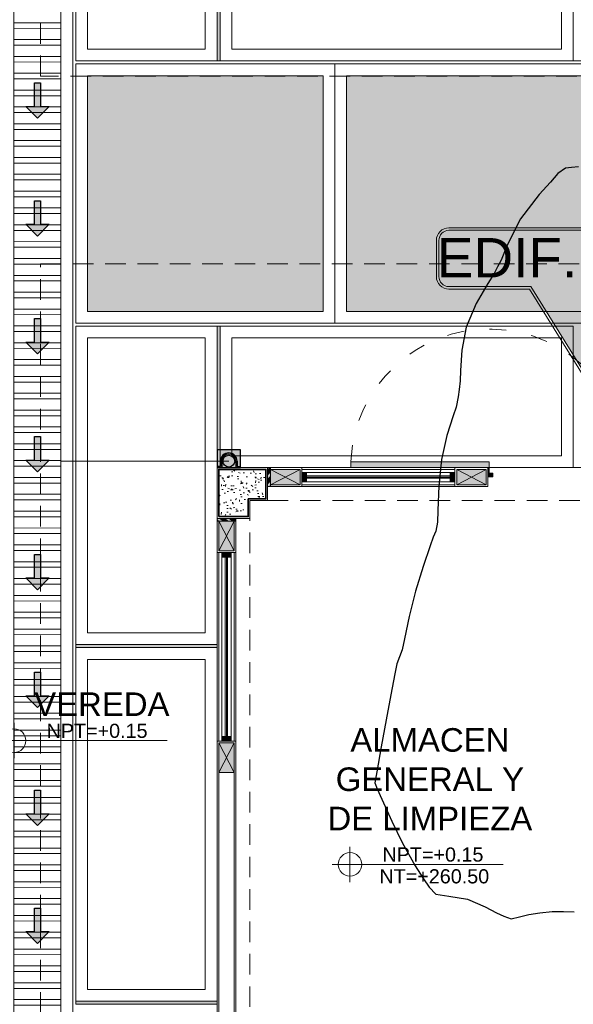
# Model space of a CAD drawing. Header units: millimetres. Extents: x -8931983 to 9630244, y 4 to 18563053.
# Tile 56 of 256: x 349133.6 to 349138.31, y 9281933.57 to 9281941.92. Entities that reach past the tile are written whole.
import ezdxf

# ---------------------------------------------------------------- set-up
doc = ezdxf.new("R2010")
doc.units = ezdxf.units.MM
for name, pattern in [('ACAD_ISO03W100', [30, 12, -18]), ('CONTINUA', [0]), ('DASHED2', [0.375, 0.25, -0.125]), ('HIDDEN', [9.524999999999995, 6.349999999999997, -3.174999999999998])]:
    doc.linetypes.add(name, pattern=pattern)
for name, color, linetype, lineweight in [('.', 7, 'Continuous', 0), ('0_ CUNETAS', 151, 'Continuous', 5), ('0_MUROS 2 BAJOS', 150, 'Continuous', 9), ('0_PROYECCIONES 1', 1, 'DASHED2', 0), ('0_VANOS', 30, 'Continuous', 9), ('COLUMNAS', 3, 'Continuous', 35), ('COLUMNETAS TOP', 253, 'Continuous', 0), ('CUNETAS', 5, 'Continuous', 0), ('G-ANNO-DIMS', 7, 'Continuous', 5), ('JUNTAS DE DILATACIÓN', 160, 'CONTINUA', 9), ('LPUERTAS', 7, 'Continuous', 5), ('MURO', 133, 'Continuous', 15), ('PUERTAS-1.5', 1, 'Continuous', 9), ('TARRAJEO', 32, 'Continuous', 0), ('TEXTO AMBIENTES', 7, 'Continuous', 30), ('TRAZO', 2, 'Continuous', 5), ('vereda', 254, 'Continuous', 5)]:
    doc.layers.add(name, color=color, linetype=linetype, lineweight=lineweight)
for name, color, linetype, lineweight, true_color in [('0_COLUMNA ACHURADO', 250, 'Continuous', 0, 0x363636), ('0_PISOS', 252, 'Continuous', 0, 0x8a8a8a), ('0_TEXTURA PISOS', 252, 'Continuous', 0, 0x8c8c8c), ('PISO Cemento pulido', 254, 'Continuous', 5, 0xd1d1d1), ('tuberia des. fluvial ftt', 169, 'Continuous', 0, 0x232d53)]:
    doc.layers.add(name, color=color, linetype=linetype, lineweight=lineweight, true_color=true_color)
doc.layers.add('Areas', color=6, linetype='Continuous', plot=False)
doc.layers.add('C-TOPO', color=7, linetype='Continuous')
doc.styles.add('Arial_1', font='arial.ttf', dxfattribs={"height": 0.15})
doc.styles.get("Standard").update_dxf_attribs({"font": 'arial.ttf'})

# ---------------------------------------------------------------- blocks, each defined once
blk = doc.blocks.new('topooooo')
at = {"layer": 'C-TOPO', "color": 252, "linetype": 'Continuous', "lineweight": 25, "true_color": 0x939598, "elevation": 2.117999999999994, "flags": 128}
blk.add_lwpolyline([(-99.02799999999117, -196.6605723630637), (-99.06823750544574, -196.7010684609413), (-99.1043813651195, -196.7376186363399), (-99.12618941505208, -196.8140000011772), (-99.12618941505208, -196.9121894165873), (-99.13436368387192, -197.0544253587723), (-99.12618941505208, -197.3140000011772), (-99.07077928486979, -197.5570594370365), (-99.02799999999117, -197.6890000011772), (-99.0148653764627, -197.7514572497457), (-99.00209040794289, -197.8140000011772), (-98.98947093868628, -197.9120499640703), (-98.95607074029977, -198.1070363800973), (-98.89514497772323, -198.3140000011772), (-98.79897448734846, -198.490785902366), (-98.69838045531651, -198.6297215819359), (-98.64442857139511, -198.6975714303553), (-98.60475088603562, -198.7603246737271), (-98.57123607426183, -198.8140000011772), (-98.52799999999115, -198.8919904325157), (-98.50019071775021, -198.9664102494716), (-98.43410274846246, -199.1282861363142), (-98.34160946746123, -199.3140000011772), (-98.21606076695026, -199.5022967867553), (-98.08864650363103, -199.6685080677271), (-98.02799999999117, -199.7438957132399), (-97.99142200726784, -199.8140000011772), (-97.97595698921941, -199.8660430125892), (-97.94879541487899, -199.9404655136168), (-97.88310528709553, -200.1119600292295), (-97.79873043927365, -200.3140000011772), (-97.70266826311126, -200.5149651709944), (-97.61391076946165, -200.6875513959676), (-97.5702937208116, -200.7717062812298), (-97.54928976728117, -200.8319232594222), (-97.52799999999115, -200.8919904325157), (-97.48708503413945, -200.9686713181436), (-97.40049558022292, -201.1259841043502), (-97.29601683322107, -201.3140000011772), (-97.18082885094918, -201.5191614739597), (-97.07552268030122, -201.7050650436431), (-97.02799999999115, -201.7875130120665), (-96.98081456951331, -201.8140000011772), (-96.89457590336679, -201.8574162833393), (-96.71002004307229, -201.9478693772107), (-96.52799999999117, -202.0310634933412), (-96.3166710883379, -202.1110904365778), (-96.18950990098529, -202.152490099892), (-96.10819445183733, -202.1756290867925), (-96.02799999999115, -202.1871778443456), (-95.93239836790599, -202.1295409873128), (-95.794138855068, -202.0478611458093), (-95.63556261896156, -202.0020710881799), (-95.52799999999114, -201.9796465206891), (-95.46355726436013, -201.9620581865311), (-95.40234706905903, -201.9396529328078), (-95.35672714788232, -201.8814114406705), (-95.30887044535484, -201.8140000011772), (-95.24573879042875, -201.7439670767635), (-95.17290861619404, -201.6690913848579), (-95.09973960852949, -201.607240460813), (-95.02799999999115, -201.5517126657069)], dxfattribs=at)
blk = doc.blocks.new('dsfd')
at = {"layer": '.', "true_color": 0xffffff, "transparency": 33554687}
h = blk.add_hatch(color=7, dxfattribs=at)
h.dxf.hatch_style = 1
h.paths.add_polyline_path([(333301.0459723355, 9094259.161329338, 0.4142135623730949), (333300.8419723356, 9094259.365329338), (333299.478153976, 9094259.36532934), (333300.7642839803, 9094263.123035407), (333298.4322020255, 9094259.36532934), (333296.766371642, 9094259.365329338, 0.4142135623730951), (333296.5623716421, 9094259.161329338), (333296.5623716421, 9094258.427648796, 0.4142135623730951), (333296.766371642, 9094258.223648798), (333300.8419723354, 9094258.223648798, 0.4142135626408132), (333301.0459723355, 9094258.427648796)])
at = {"layer": 'TRAZO', "color": 242, "true_color": 0xcd2027}
for p, q in [((333298.3987322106, 9094259.41632934), (333296.7663716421, 9094259.41632934)), ((333300.8419723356, 9094259.41632934), (333299.5539163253, 9094259.41632934)), ((333296.5113716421, 9094259.161329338), (333296.5113716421, 9094258.427648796)), ((333301.0969723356, 9094258.427648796), (333301.0969723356, 9094259.161329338)), ((333296.7663716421, 9094258.223648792), (333300.8419723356, 9094258.223648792)), ((333296.7663716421, 9094258.172648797), (333300.8419723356, 9094258.172648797))]:
    blk.add_line(p, q, dxfattribs=at)
for points in [[(333299.5539163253, 9094259.41632934), (333300.9405419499, 9094263.493060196), (333298.3987322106, 9094259.41632934)], [(333300.8419723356, 9094259.36532934), (333299.478153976, 9094259.36532934), (333300.7642839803, 9094263.123035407), (333298.4322020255, 9094259.36532934), (333296.7663716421, 9094259.36532934)]]:
    blk.add_lwpolyline(points, dxfattribs=at)
for points in [[(333296.7663716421, 9094259.365329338, 0.4142135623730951), (333296.5623716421, 9094259.161329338), (333296.5623716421, 9094258.427648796, 0.4142135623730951), (333296.7663716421, 9094258.223648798)], [(333300.8419723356, 9094258.223648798, 0.4142135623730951), (333301.0459723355, 9094258.427648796), (333301.0459723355, 9094259.161329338, 0.4142135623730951), (333300.8419723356, 9094259.365329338)]]:
    blk.add_lwpolyline(points, format="xyb", dxfattribs=at)
for centre, start, end in [((333296.7663716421, 9094259.161329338), 90, 180), ((333300.8419723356, 9094259.161329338), 0, 90), ((333296.7663716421, 9094258.427648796), 180, 270), ((333300.8419723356, 9094258.427648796), 270, 0)]:
    blk.add_arc(centre, 0.255, start, end, dxfattribs=at)
blk = doc.blocks.new('*U3844')
at = {"layer": '.', "lineweight": 30}
h = blk.add_hatch(color=1, dxfattribs=at)
h.dxf.hatch_style = 1
h.paths.add_polyline_path([(-0.0249999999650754, -0.0500000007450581), (-0.0999999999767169, -0.0500000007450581), (0, -0.150000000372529), (0.1000000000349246, -0.0500000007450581), (0.0250000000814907, -0.0500000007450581), (0.0250000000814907, 0.1499999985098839), (-0.0249999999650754, 0.1499999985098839)])
at = {"layer": '0_ CUNETAS', "color": 1, "lineweight": 30}
blk.add_lwpolyline([(-0.099999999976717, -0.0500000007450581), (-0.0249999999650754, -0.0500000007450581), (-0.0249999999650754, 0.1499999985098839), (0.0250000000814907, 0.1499999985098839), (0.0250000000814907, -0.0500000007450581), (0.1000000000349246, -0.0500000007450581), (0, -0.150000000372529)], close=True, dxfattribs=at)
blk = doc.blocks.new('*U3817')
at = {"layer": '0_ CUNETAS', "color": 0, "linetype": 'ByBlock', "lineweight": -2, "transparency": 16777216}
for p in [(7e-16, 12), (7e-16, 11), (6e-16, 10), (6e-16, 9), (5e-16, 8), (4e-16, 7), (4e-16, 6), (3e-16, 5)]:
    blk.add_blockref('*U3844', p, dxfattribs=at)
blk = doc.blocks.new('red drenaje')
at = {"layer": '0_ CUNETAS', "lineweight": 0}
h = blk.add_hatch(dxfattribs=at)
h.set_pattern_fill('ANSI32', color=256, scale=0.015, angle=135)
h.set_pattern_definition([(180, (7.400000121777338, 110.9101056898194), (0, -0.142875), []), (180, (7.352375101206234, 110.9577307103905), (0, -0.142875), [])])
h.paths.add_polyline_path([(-17.48002956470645, 13.09315802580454), (-17.08002956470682, 13.09315802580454), (-17.08002956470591, 69.90510566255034), (-17.48002956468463, 69.90510566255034)])
for p, q in [((-16.98002956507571, 70.0281056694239), (-16.98002956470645, 13.09315802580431)), ((-17.080029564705, 69.90510566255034), (-17.08002956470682, 13.60000024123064))]:
    blk.add_line(p, q, dxfattribs=at)
blk.add_lwpolyline([(-17.48002956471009, 69.90510566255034), (-17.08002956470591, 69.90510566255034), (-17.08002956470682, 13.09315802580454), (-17.48002956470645, 13.09315802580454), (-17.48002956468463, 69.90510566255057)], dxfattribs=at)
blk.add_blockref('*U3817', (-17.27955911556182, 11.23743466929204, 684.917766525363), dxfattribs=at)
blk = doc.blocks.new('edf 2 pg bloque')
at = {"layer": '0_PROYECCIONES 1', "ltscale": 0.7, "elevation": 1410.932808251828}
blk.add_lwpolyline([(-8.830000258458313, 1.6699531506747), (1.49999973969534, 1.6699531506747), (1.49999973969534, -12.6600468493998), (-8.830000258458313, -12.6600468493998)], close=True, dxfattribs=at)
blk = doc.blocks.new('JUNTA VEREDA')
at = {"layer": '.', "true_color": 0x939598}
h = blk.add_hatch(dxfattribs=at)
h.set_pattern_fill('ANGLE', color=252)
h.set_pattern_definition([(0, (0, 0), (0, 6.985), [5.08, -1.905]), (90, (0, 0), (-6.985, 4e-16), [5.08, -1.905])])
h.paths.add_polyline_path([(-0.01331989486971, 1.200000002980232), (0.0120801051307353, 1.200000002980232), (0.0120801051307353, 0), (-0.01331989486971, 0)])
h = blk.add_hatch(color=252, dxfattribs=at)
h.dxf.hatch_style = 1
h.paths.add_polyline_path([(0.0120801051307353, 1.200000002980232), (-0.01331989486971, 1.200000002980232), (-0.01331989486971, 0), (0.0120801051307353, 0)])
at = {"layer": '0_TEXTURA PISOS'}
h = blk.add_hatch(dxfattribs=at)
h.set_pattern_fill('ANGLE', color=256)
h.set_pattern_definition([(0, (-5477.766061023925, -1210.968031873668), (0, 6.985), [5.08, -1.905]), (90, (-5477.766061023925, -1210.968031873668), (-6.985, 4e-16), [5.08, -1.905])])
h.paths.add_polyline_path([(-0.01331989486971, 1.200000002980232), (0.0120801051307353, 1.200000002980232), (0.0120801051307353, 0), (-0.01331989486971, 0)])
at = {"layer": 'vereda'}
blk.add_lwpolyline([(-0.01331989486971, 1.200000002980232), (0.0120801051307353, 1.200000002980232), (0.0120801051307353, 0), (-0.01331989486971, 0)], close=True, dxfattribs=at)
blk = doc.blocks.new('verda bloque edf 02 pg')
at = {"layer": 'vereda'}
for points, elevation in [([(0, 3.7252903e-09), (-9.72999999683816, 3.7252903e-09), (-9.72999999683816, -13.32999999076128), (2.5611371e-09, -13.32999999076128)], 726.0150417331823), ([(-8.53000000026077, -13.32999999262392), (-8.53000000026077, -10.32999999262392), (-9.730000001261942, -10.32999999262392), (-9.730000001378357, -13.32999999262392)], 726.015041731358), ([(-8.630000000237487, -13.22999999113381), (-8.630000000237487, -10.42999999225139), (-9.630000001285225, -10.42999999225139), (-9.63000000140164, -13.22999999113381)], 726.015041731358), ([(-8.504600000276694, -13.32999999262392), (-5.504600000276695, -13.32999999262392), (-5.504600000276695, -12.12999999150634), (-8.504600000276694, -12.12999999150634)], 726.015041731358), ([(-8.404600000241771, -13.22999999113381), (-5.604600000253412, -13.22999999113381), (-5.604600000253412, -12.22999999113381), (-8.404600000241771, -12.22999999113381)], 726.015041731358)]:
    blk.add_lwpolyline(points, close=True, dxfattribs=dict(at, elevation=elevation))
blk.add_blockref('JUNTA VEREDA', (-8.516680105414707, -13.32999999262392, 726.015041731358), dxfattribs=at)
blk = doc.blocks.new('servicios generales')
at = {"layer": '0_COLUMNA ACHURADO'}
h = blk.add_hatch(dxfattribs=at)
h.set_pattern_fill('AR-CONC', color=256, scale=0.00088, angle=90.00000000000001)
h.set_pattern_definition([(140, (0, 0), (0.0140263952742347, 0.1603225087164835), [0.016764, -0.184404]), (85.00000000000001, (0, 0), (-0.1681300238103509, -0.0310142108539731), [0.0134112, -0.1475237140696]), (190.4514447, (0.00116886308, 0.01336016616), (-0.1541036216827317, 0.1293082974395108), [0.014247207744, -0.156719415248]), (136.1842, (-0.044704, 0), (0.0369972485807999, 0.2385495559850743), [0.025146, -0.2766059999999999]), (186.63555761, (-0.04162092, 0.019879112), (-0.2177349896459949, 0.2089156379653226), [0.0213708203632, -0.2350793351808]), (81.18415117, (-0.044704, 0), (-0.2177349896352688, 0.2089156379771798), [0.0201167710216, -0.2212845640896]), (111, (-0.033528, 0.022352), (0.0899933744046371, 0.1334206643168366), [0.016764, -0.184404]), (56.00000000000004, (-0.033528, 0.022352), (-0.1620854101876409, 0.0543857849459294), [0.0134112, -0.1475232]), (161.451445, (-0.026028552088, 0.033470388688), (-0.0720920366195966, 0.1878064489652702), [0.014247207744, -0.1567191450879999]), (127.5, (0, 0), (-0.0744084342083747, 0.0027179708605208), [0, -0.14573504, 0, -0.1497584, 0, -0.148082]), (97.5, (0, 0), (-0.0881589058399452, 0.0588013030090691), [0, -0.08538464, 0, -0.14238224, 0, -0.0564388]), (57.50000000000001, (0, -0.04984496), (0.0050412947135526, 0.1193197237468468), [0, -0.05588, 0, -0.1743456, 0, -0.2313432]), (47.5, (0, -0.07219696), (-0.0223753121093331, 0.1303536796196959), [0, -0.072644, 0, -0.11578336, 0, -0.1642872])])
h.paths.add_polyline_path([(-14.04999966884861, 5.550000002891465), (-13.89999966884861, 5.550000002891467), (-13.89999966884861, 5.800000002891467), (-14.29999966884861, 5.800000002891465), (-14.29999966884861, 5.400000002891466), (-14.04999966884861, 5.400000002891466)])
at = {"layer": 'COLUMNAS', "color": 6, "elevation": 1.5648993e-09}
blk.add_lwpolyline([(-14.29999966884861, 5.400000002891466), (-14.29999966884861, 5.800000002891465), (-13.89999966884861, 5.800000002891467), (-13.89999966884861, 5.550000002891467), (-14.04999966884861, 5.550000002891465), (-14.04999966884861, 5.400000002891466)], close=True, dxfattribs=at)
at = {"layer": 'TARRAJEO', "elevation": 1.5648993e-09}
blk.add_lwpolyline([(-14.31499966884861, 5.385000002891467), (-14.31499966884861, 5.815000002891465), (-13.88499966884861, 5.815000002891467), (-13.88499966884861, 5.535000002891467), (-14.03499966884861, 5.535000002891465), (-14.03499966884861, 5.385000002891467)], close=True, dxfattribs=at)
blk = doc.blocks.new('*U1498')
at = {"linetype": 'Continuous', "lineweight": 0, "true_color": 0xbebebe}
for points in [[(3037.252435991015, 1360.543106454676), (3037.212435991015, 1360.543106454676), (3037.212435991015, 1360.463106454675), (3037.252435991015, 1360.463106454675)], [(3038.812435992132, 1360.543106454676), (3038.772435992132, 1360.543106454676), (3038.772435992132, 1360.463106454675), (3038.812435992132, 1360.463106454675)]]:
    blk.add_hatch(color=9, dxfattribs=at).paths.add_polyline_path(points)
at = {"layer": '0_VANOS', "linetype": 'Continuous'}
for p, q in [((3037.252435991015, 1360.513106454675), (3038.772435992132, 1360.513106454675)), ((3037.252435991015, 1360.503106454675), (3038.772435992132, 1360.503106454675)), ((3037.252435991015, 1360.493106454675), (3038.772435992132, 1360.493106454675))]:
    blk.add_line(p, q, dxfattribs=at)
for points in [[(3037.212435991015, 1360.543106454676), (3037.212435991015, 1360.463106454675), (3037.252435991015, 1360.463106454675), (3037.252435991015, 1360.543106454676)], [(3037.252435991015, 1360.543106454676), (3038.772435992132, 1360.543106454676), (3038.772435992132, 1360.463106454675), (3037.252435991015, 1360.463106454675)], [(3038.772435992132, 1360.543106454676), (3038.772435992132, 1360.463106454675), (3038.812435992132, 1360.463106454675), (3038.812435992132, 1360.543106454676)]]:
    blk.add_lwpolyline(points, close=True, dxfattribs=at)
blk = doc.blocks.new('*U1486')
at = {"linetype": 'Continuous', "lineweight": 0, "true_color": 0xbebebe}
for points in [[(3037.252435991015, 1360.543106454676), (3037.212435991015, 1360.543106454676), (3037.212435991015, 1360.463106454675), (3037.252435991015, 1360.463106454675)], [(3038.512436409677, 1360.543106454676), (3038.472436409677, 1360.543106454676), (3038.472436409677, 1360.463106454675), (3038.512436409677, 1360.463106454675)]]:
    blk.add_hatch(color=9, dxfattribs=at).paths.add_polyline_path(points)
at = {"layer": '0_VANOS', "linetype": 'Continuous'}
for p, q in [((3037.252435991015, 1360.513106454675), (3038.472436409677, 1360.513106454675)), ((3037.252435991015, 1360.503106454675), (3038.472436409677, 1360.503106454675)), ((3037.252435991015, 1360.493106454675), (3038.472436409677, 1360.493106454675))]:
    blk.add_line(p, q, dxfattribs=at)
for points in [[(3037.212435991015, 1360.543106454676), (3037.212435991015, 1360.463106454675), (3037.252435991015, 1360.463106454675), (3037.252435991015, 1360.543106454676)], [(3037.252435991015, 1360.543106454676), (3038.472436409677, 1360.543106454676), (3038.472436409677, 1360.463106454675), (3037.252435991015, 1360.463106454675)], [(3038.472436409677, 1360.543106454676), (3038.472436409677, 1360.463106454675), (3038.512436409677, 1360.463106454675), (3038.512436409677, 1360.543106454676)]]:
    blk.add_lwpolyline(points, close=True, dxfattribs=at)
blk = doc.blocks.new('montante')
at = {"linetype": 'Continuous', "true_color": 0xffffff}
blk.add_hatch(color=7, dxfattribs=at).paths.add_polyline_path([(-0.0945478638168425, 0.0999999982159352), (-0.0945478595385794, -0.1000000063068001), (0.0554521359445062, -0.1000000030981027), (0.0554521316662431, 0.1000000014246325)])
at = {"layer": '0_MUROS 2 BAJOS', "lineweight": 30}
blk.add_lwpolyline([(-0.0945478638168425, 0.0999999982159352), (-0.0945478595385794, -0.1000000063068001), (0.0554521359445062, -0.1000000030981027), (0.0554521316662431, 0.1000000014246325)], close=True, dxfattribs=at)
at = {"layer": 'tuberia des. fluvial ftt', "color": 6, "lineweight": 30}
for p, q in [((0.045457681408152, 0.0700000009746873), (0.045457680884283, 0.0949999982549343)), ((-1.5133992e-09, 0.0700000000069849), (0.045457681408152, 0.0700000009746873)), ((-1.3096724e-09, 0.0600000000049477), (0.0554576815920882, 0.0600000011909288)), ((1.2805685e-09, -0.0599999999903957), (0.0554576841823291, -0.0599999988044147)), ((1.4842954e-09, -0.069999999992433), (0.0454576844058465, -0.0699999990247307)), ((0.0454576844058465, -0.0699999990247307), (0.0454576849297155, -0.0950000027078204))]:
    blk.add_line(p, q, dxfattribs=at)
at = {"layer": 'tuberia des. fluvial ftt', "color": 4, "lineweight": 30}
blk.add_circle((0, 0), 0.05, dxfattribs=at)
at = {"layer": 'tuberia des. fluvial ftt', "color": 6, "lineweight": 30}
for centre, radius, start, end in [((0.0504576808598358, 0.0949999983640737), 0.0049999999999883, 1.2256320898e-06, 180.0000012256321), ((0, 7.276e-12), 0.0699999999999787, 90.00000122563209, 270.0000012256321), ((0, 7.276e-12), 0.06, 90.00000122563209, 270.0000012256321), ((0.0504576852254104, -0.095000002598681), 0.0049999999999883, 180.0000012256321, 1.2256320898e-06)]:
    blk.add_arc(centre, radius, start, end, dxfattribs=at)
blk = doc.blocks.new('Cotas de elevación - M_Cota de elevación - Destino rellenado-517392-Nivel 1')
at = {"layer": 'G-ANNO-DIMS'}
for p, q in [((0, -0.0015), (0, 0.0015)), ((-0.0015, 0), (0.013, 0))]:
    blk.add_line(p, q, dxfattribs=at)
blk.add_circle((0, 0), 0.001, dxfattribs=at)
blk = doc.blocks.new('00_PTA_ 01')
at = {"layer": 'PUERTAS-1.5', "true_color": 0xffffff}
h = blk.add_hatch(color=7, dxfattribs=at)
h.dxf.hatch_style = 1
h.paths.add_polyline_path([(1.970000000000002, 0.1050000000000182), (0.9900000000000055, 0.1049999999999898), (0.9900000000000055, 0.0649999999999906), (1.970000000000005, 0.0650000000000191)])
h = blk.add_hatch(color=7, dxfattribs=at)
h.dxf.hatch_style = 1
h.paths.add_polyline_path([(0, 0), (0.0349999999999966, 0), (0.0349999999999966, 0.0249999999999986), (0.009999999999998, 0.0250000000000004), (0.009999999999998, 0.0649999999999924), (0, 0.0649999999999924)])
h = blk.add_hatch(color=7, dxfattribs=at)
h.dxf.hatch_style = 1
h.paths.add_polyline_path([(1, 3.6e-15), (1, 0.0649999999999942), (0.9900000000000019, 0.0649999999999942), (0.9900000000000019, 0.0250000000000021), (0.9650000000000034, 0.0250000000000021), (0.9650000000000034, 3.6e-15)])
at = {"layer": 'PUERTAS-1.5'}
for points in [[(1.970000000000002, 0.1050000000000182), (0.9900000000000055, 0.1049999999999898), (0.9900000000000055, 0.0649999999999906), (1.970000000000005, 0.0650000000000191)], [(0, 0), (0.0349999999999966, 0), (0.0349999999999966, 0.0249999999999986), (0.009999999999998, 0.0250000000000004), (0.009999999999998, 0.0649999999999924), (0, 0.0649999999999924)], [(1, 3.6e-15), (1, 0.0649999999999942), (0.9900000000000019, 0.0649999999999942), (0.9900000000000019, 0.0250000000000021), (0.9650000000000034, 0.0250000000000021), (0.9650000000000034, 3.6e-15)]]:
    blk.add_lwpolyline(points, close=True, dxfattribs=at)
at = {"layer": 'PUERTAS-1.5', "linetype": 'ACAD_ISO03W100', "ltscale": 0.01}
blk.add_arc((0.9904164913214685, 0.0645919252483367), 0.9804165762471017, 2.362126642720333, 179.9761520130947, dxfattribs=at)
at = {"layer": 'PUERTAS-1.5', "linetype": 'HIDDEN', "ltscale": 0.25}
blk.add_arc((0.9900000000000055, 0.0650000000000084), 0.9799999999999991, 359.9999999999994, 1.2213e-12, dxfattribs=at)
blk = doc.blocks.new('bloque 03 pg')
at = {"layer": '.', "true_color": 0xadddf7, "transparency": 33554572}
h = blk.add_hatch(color=141, dxfattribs=at)
h.dxf.hatch_style = 1
h.paths.add_polyline_path([(-13.87499967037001, -0.1599999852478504), (-13.8999996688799, -0.1599999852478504), (-13.8999996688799, 1.49011612e-08), (-13.87499967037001, 1.49011612e-08)])
h = blk.add_hatch(color=141, dxfattribs=at)
h.dxf.hatch_style = 1
h.paths.add_polyline_path([(-14.16999967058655, -0.4299999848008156), (-14.16999967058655, -0.4549999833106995), (-14.32999966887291, -0.4549999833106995), (-14.32999966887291, -0.4299999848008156)])
at = {"layer": 'COLUMNETAS TOP', "true_color": 0xc0c0c0}
for points in [[(-13.87499967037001, -0.144999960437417), (-13.62499967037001, -0.144999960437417), (-13.62499967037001, -0.0149999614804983), (-13.87499967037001, -0.0149999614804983)], [(-12.29499925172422, -0.0149999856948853), (-12.04499925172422, -0.0149999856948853), (-12.04499925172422, -0.1449999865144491), (-12.29499925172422, -0.1449999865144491)], [(-14.18499966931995, -0.4549999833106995), (-14.18499966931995, -0.7049999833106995), (-14.31499967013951, -0.7049999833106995), (-14.31499967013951, -0.4549999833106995)], [(-14.18504287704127, -2.334999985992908), (-14.18504287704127, -2.584999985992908), (-14.31504287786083, -2.584999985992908), (-14.31504287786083, -2.334999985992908)]]:
    blk.add_hatch(color=9, dxfattribs=at).paths.add_polyline_path(points)
at = {"layer": 'JUNTAS DE DILATACIÓN'}
h = blk.add_hatch(dxfattribs=at)
h.set_pattern_fill('ANSI34', color=256, scale=0.0029, angle=180.0939636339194)
h.set_pattern_definition([(225.0939636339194, (5573.070869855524, 1532.981894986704), (0.0391281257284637, -0.0389999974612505), []), (225.0939636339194, (5573.057848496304, 1532.981873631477), (0.0391281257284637, -0.0389999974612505), []), (225.0939636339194, (5573.044827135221, 1532.981852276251), (0.0391281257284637, -0.0389999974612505), []), (225.0939636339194, (5573.031805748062, 1532.981830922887), (0.0391281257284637, -0.0389999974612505), [])])
h.paths.add_polyline_path([(-13.87499967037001, -0.1599999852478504), (-13.8999996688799, -0.1599999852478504), (-13.8999996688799, 1.49011612e-08), (-13.87499967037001, 1.49011612e-08)])
h = blk.add_hatch(dxfattribs=at)
h.set_pattern_fill('ANSI34', color=256, scale=0.0029, angle=-89.90603636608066)
h.set_pattern_definition([(315.0939636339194, (-1547.311894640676, 5583.367657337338), (0.0389999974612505, 0.0391281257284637), []), (315.0939636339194, (-1547.311873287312, 5583.354635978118), (0.0389999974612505, 0.0391281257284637), []), (315.0939636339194, (-1547.311851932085, 5583.341614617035), (0.0389999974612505, 0.0391281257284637), []), (315.0939636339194, (-1547.311830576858, 5583.328593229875), (0.0389999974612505, 0.0391281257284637), [])])
h.paths.add_polyline_path([(-14.16999967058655, -0.4299999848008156), (-14.16999967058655, -0.4549999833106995), (-14.32999966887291, -0.4549999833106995), (-14.32999966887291, -0.4299999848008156)])
at = {"layer": '0_PROYECCIONES 1', "ltscale": 0.7}
for points, elevation in [([(-15.82999992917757, 1.729864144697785), (1.500000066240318, 1.729864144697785), (1.500000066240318, -7.100135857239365), (-15.82999992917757, -7.100135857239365)], 664.3691289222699), ([(-14.04999967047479, -0.4299999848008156), (-14.3299996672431, -0.4299999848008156), (-14.32999933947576, -5.399999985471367), (-14.04999934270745, -5.399999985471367)], -41.09727520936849)]:
    blk.add_lwpolyline(points, close=True, dxfattribs=dict(at, elevation=elevation))
blk.add_lwpolyline([(-0.4299996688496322, -0.2799999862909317), (-0.4299996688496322, 1.11758709e-08), (-13.8999996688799, 1.3038516e-08), (-13.8999996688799, -0.2799999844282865)], close=True, dxfattribs=at)
at = {"layer": 'COLUMNETAS TOP'}
for p, q in [((-13.62499967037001, -0.144999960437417), (-13.87499967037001, -0.0149999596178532)), ((-13.87499967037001, -0.144999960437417), (-13.62499967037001, -0.0149999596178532)), ((-12.04499925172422, -0.0149999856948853), (-12.29499925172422, -0.1449999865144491)), ((-12.29499925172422, -0.0149999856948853), (-12.04499925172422, -0.1449999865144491)), ((-14.18499966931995, -0.7049999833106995), (-14.31499967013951, -0.4549999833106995)), ((-14.18499966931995, -0.4549999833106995), (-14.31499967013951, -0.7049999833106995)), ((-14.18504287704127, -2.584999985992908, -2095.85057479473), (-14.31504287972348, -2.334999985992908, -2095.85057479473)), ((-14.18504287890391, -2.334999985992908, -2095.85057479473), (-14.31504287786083, -2.584999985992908, -2095.85057479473))]:
    blk.add_line(p, q, dxfattribs=at)
for points in [[(-13.87499967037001, -0.144999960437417), (-13.62499967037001, -0.144999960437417), (-13.62499967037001, -0.0149999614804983), (-13.87499967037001, -0.0149999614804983)], [(-14.18499966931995, -0.4549999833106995), (-14.18499966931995, -0.7049999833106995), (-14.31499967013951, -0.7049999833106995), (-14.31499967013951, -0.4549999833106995)]]:
    blk.add_lwpolyline(points, close=True, dxfattribs=at)
for points, elevation in [([(-12.29499925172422, -0.0149999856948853), (-12.04499925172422, -0.0149999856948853), (-12.04499925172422, -0.1449999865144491), (-12.29499925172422, -0.1449999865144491)], -7.826202e-10), ([(-14.18504287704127, -2.334999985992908), (-14.18504287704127, -2.584999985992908), (-14.31504287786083, -2.584999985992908), (-14.31504287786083, -2.334999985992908)], -2095.85057479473)]:
    blk.add_lwpolyline(points, close=True, dxfattribs=dict(at, elevation=elevation))
at = {"layer": 'JUNTAS DE DILATACIÓN'}
for points in [[(-13.87499967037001, -0.1599999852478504), (-13.8999996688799, -0.1599999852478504), (-13.8999996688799, 1.49011612e-08), (-13.87499967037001, 1.49011612e-08)], [(-14.16999967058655, -0.4299999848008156), (-14.16999967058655, -0.4549999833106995), (-14.32999966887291, -0.4549999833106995), (-14.32999966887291, -0.4299999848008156)]]:
    blk.add_lwpolyline(points, close=True, dxfattribs=at)
at = {"layer": 'MURO'}
for p, q in [((-13.60999967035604, -0.014993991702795, -833.7329742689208), (-12.30999925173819, -0.014993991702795)), ((-13.60999967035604, -0.1449949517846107, -705.4664041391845), (-12.30999925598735, -0.1449949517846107, -705.4664041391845)), ((-14.31499967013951, -0.7199999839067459, -705.4664041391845), (-14.31499967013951, -2.319999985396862, -705.4664041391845)), ((-14.1849981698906, -0.7199999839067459, -705.4664041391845), (-14.1849981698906, -2.319999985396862, -705.4664041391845)), ((-14.31499967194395, -5.124999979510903, -705.4664041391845), (-14.31499967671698, -2.584999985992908, -705.4664041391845)), ((-14.18499538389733, -5.124999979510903, -705.4664041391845), (-14.18504984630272, -2.584999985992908, -705.4664041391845))]:
    blk.add_line(p, q, dxfattribs=at)
at = {"layer": 'TARRAJEO'}
for p, q in [((-13.60999967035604, -4.8913061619e-06, 664.3691289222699), (-12.30999925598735, 2.72579491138e-05, 664.3691289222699)), ((-12.30999925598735, -0.1599724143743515, 664.3691289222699), (-12.30999925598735, 2.72579491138e-05, 664.3691289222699)), ((-13.60999967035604, -0.1600049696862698, 664.3691289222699), (-12.30999925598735, -0.1599724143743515, 664.3691289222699)), ((-14.32999967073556, -0.7199999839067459, 664.3691289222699), (-14.32999967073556, -2.799999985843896, 664.3691289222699)), ((-14.16999967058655, -0.7199999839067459, 664.3691289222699), (-14.16999967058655, -2.799999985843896, 664.3691289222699)), ((-14.32999967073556, -2.319999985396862, 664.3691289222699), (-14.16999967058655, -2.319999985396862, 664.3691289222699)), ((-14.32999967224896, -5.374999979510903, 664.3691289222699), (-14.32999967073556, -2.799999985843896, 664.3691289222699)), ((-14.169999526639, -5.374999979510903, 664.3691289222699), (-14.16999967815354, -2.799999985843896, 664.3691289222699))]:
    blk.add_line(p, q, dxfattribs=at)
for points in [[(-13.87499967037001, -0.1599999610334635), (-13.60999967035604, -0.1599999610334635), (-13.60999967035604, 3.91155481e-08), (-13.87499967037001, 3.91155481e-08)], [(-14.16999967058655, -0.4549999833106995), (-14.16999967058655, -0.7199999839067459), (-14.32999966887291, -0.7199999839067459), (-14.32999966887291, -0.4549999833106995)]]:
    blk.add_lwpolyline(points, close=True, dxfattribs=at)
at = {"layer": 'TARRAJEO', "elevation": -7.826202e-10}
blk.add_lwpolyline([(-12.30999925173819, 1.49011612e-08), (-12.02999925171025, 1.49011612e-08), (-12.02999925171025, -0.1599999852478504), (-12.30999925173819, -0.1599999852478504)], close=True, dxfattribs=at)
at = {"layer": '0_ CUNETAS', "color": 251, "lineweight": 0, "true_color": 0x636466, "rotation": 270.0000012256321}
blk.add_blockref('montante', (-14.22999933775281, 0.0554521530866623), dxfattribs=at)
at = {"layer": '0_VANOS', "xscale": -1}
for name, p, rotation in [('*U1486', (-3050.822435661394, 1360.423106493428), 180), ('*U1498', (-1374.753106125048, -3039.532435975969), 270)]:
    blk.add_blockref(name, p, dxfattribs=dict(at, rotation=rotation))
at = {"layer": 'LPUERTAS', "xscale": -1.199999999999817, "yscale": 1.199999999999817, "zscale": 1.199999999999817}
blk.add_blockref('00_PTA_ 01', (-10.82999999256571, -0.0779796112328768), dxfattribs=at)
at = {"layer": 'TEXTO AMBIENTES', "xscale": 99.99999999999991, "yscale": 99.99999999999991, "zscale": 99.99999999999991}
blk.add_blockref('Cotas de elevación - M_Cota de elevación - Destino rellenado-517392-Nivel 1', (-13.20088870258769, -3.365398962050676, -705.4664041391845), dxfattribs=at)
at = {"layer": 'vereda'}
blk.add_blockref('servicios generales', (-0.0150000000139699, -5.814999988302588, -1.565013e-09), dxfattribs=at)
at = {"layer": 'TEXTO AMBIENTES', "insert": (-13.49536843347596, -2.209699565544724, -705.4664041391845), "char_height": 0.2, "width": 1.945297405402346, "attachment_point": 1, "style": 'Arial_1'}
blk.add_mtext('\\pxqc;ALMACEN GENERAL Y DE LIMPIEZA', dxfattribs=at)
at = {"layer": 'TEXTO AMBIENTES', "char_height": 0.12, "width": 0.9021418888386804, "attachment_point": 1, "line_spacing_factor": 0.9417779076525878, "style": 'Arial_1'}
for s, insert in [('NPT=+0.15', (-12.92516908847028, -3.222002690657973, -705.4664041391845)), ('NT=+260.50', (-12.95099105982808, -3.406623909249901, -705.4664041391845))]:
    blk.add_mtext(s, dxfattribs=dict(at, insert=insert))
blk = doc.blocks.new('verda bloque 03 pg')
at = {"layer": 'vereda'}
for points in [[(-14.32999980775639, 1.200000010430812), (-14.32999980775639, -1.501599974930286), (-15.52999980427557, -1.501599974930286), (-15.52999980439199, 1.200000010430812)], [(-14.30459980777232, 7.4505806e-09), (-11.30459980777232, 7.4505806e-09), (-11.30459980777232, 1.200000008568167), (-14.30459980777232, 1.200000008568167)], [(-14.42999980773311, 1.100000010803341), (-14.42999980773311, -1.401599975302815), (-15.42999980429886, -1.401599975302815), (-15.42999980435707, 1.100000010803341)], [(-14.20459980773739, 0.1000000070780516), (-11.40459980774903, 0.1000000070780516), (-11.40459980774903, 1.100000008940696), (-14.20459980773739, 1.100000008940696)], [(-14.32999980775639, -1.526999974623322), (-14.32999980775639, -4.526999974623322), (-15.52999980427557, -4.526999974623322), (-15.52999980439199, -1.526999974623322)], [(-14.42999980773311, -1.626999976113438), (-14.42999980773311, -4.426999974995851), (-15.42999980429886, -4.426999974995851), (-15.42999980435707, -1.626999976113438)]]:
    blk.add_lwpolyline(points, close=True, dxfattribs=at)
at = {"layer": 'TEXTO AMBIENTES', "xscale": 99.99999999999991, "yscale": 99.99999999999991, "zscale": 99.99999999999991}
blk.add_blockref('Cotas de elevación - M_Cota de elevación - Destino rellenado-517392-Nivel 1', (-16.05287278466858, -2.315610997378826, 664.3691289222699), dxfattribs=at)
at = {"layer": 'vereda'}
blk.add_blockref('JUNTA VEREDA', (-14.31667991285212, 7.4505806e-09), dxfattribs=at)
at = {"layer": 'vereda', "rotation": 90}
for p in [(-14.32999980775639, -1.513680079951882), (-14.33000013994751, -4.539080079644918)]:
    blk.add_blockref('JUNTA VEREDA', p, dxfattribs=at)
at = {"layer": 'TEXTO AMBIENTES', "insert": (-16.48289589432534, -1.906540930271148, 664.3691289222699), "char_height": 0.2, "width": 2.349898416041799, "attachment_point": 1, "style": 'Arial_1'}
blk.add_mtext('\\pxqc;VEREDA', dxfattribs=at)
at = {"layer": 'TEXTO AMBIENTES', "insert": (-15.77715317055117, -2.172214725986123, 664.3691289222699), "char_height": 0.12, "width": 0.9021418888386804, "attachment_point": 1, "line_spacing_factor": 0.9417779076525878, "style": 'Arial_1'}
blk.add_mtext('NPT=+0.15', dxfattribs=at)

msp = doc.modelspace()

# ---------------------------------------------------------------- hatches: boundary and pattern name
at = {"layer": '.', "true_color": 0x939598, "transparency": 33554559}
h = msp.add_hatch(dxfattribs=at)
h.set_pattern_fill('AR-SAND', color=252, scale=0.0087, angle=-90.00000000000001)
h.set_pattern_definition([(307.5, (0, 0), (0.4257895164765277, 0.0139202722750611), [0, -0.3358895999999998, 0, -0.3756659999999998, 0, -0.3590924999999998]), (277.5, (0, 0), (0.6236378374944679, -0.3910852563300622), [0, -0.1812035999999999, 0, -0.3027425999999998, 0, -0.1160144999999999]), (237.5, (0, 0.2718053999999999), (0.0012503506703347, -0.6881633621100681), [0, -0.1104899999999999, 0, -0.3977639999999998, 0, -0.5193029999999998]), (227.5, (0, 0.2718053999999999), (0.193948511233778, -0.6642941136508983), [0, -0.055245, 0, -0.2607563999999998, 0, -0.2983229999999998])])
edge = h.paths.add_edge_path()
edge.add_line((349130.3852684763, 9281921.531407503), (349130.3847586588, 9281920.381407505))
edge.add_line((349130.3847586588, 9281920.381407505), (349135.0647586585, 9281920.381407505))
edge.add_line((349135.0647586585, 9281920.381407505), (349135.0647485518, 9281921.531407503))
edge.add_arc((349138.0647485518, 9281921.531407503), 2.99999999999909, 89.99999999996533, 179.9999999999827, ccw=False)
edge.add_line((349138.0647485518, 9281924.531407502), (349138.9403453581, 9281924.531407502))
edge.add_arc((349138.9403496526, 9281921.531411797), 2.999995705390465, 8.202094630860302e-05, 90.0000820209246, ccw=False)
edge.add_line((349141.940345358, 9281921.531416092), (349141.9403554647, 9281918.001386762))
edge.add_line((349141.9403554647, 9281918.00138676), (349156.758601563, 9281918.00138676))
edge.add_line((349156.758601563, 9281918.00138676), (349156.758601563, 9281921.00138676))
edge.add_arc((349158.758601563, 9281921.00138676), 2, 90, 180, ccw=False)
edge.add_line((349158.758601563, 9281923.00138676), (349161.0004021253, 9281923.00138676))
edge.add_line((349161.0004021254, 9281923.001386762), (349161.0004021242, 9281955.074472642))
edge.add_line((349161.0004021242, 9281955.074472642), (349146.6847117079, 9281955.074472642))
edge.add_line((349146.6847117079, 9281955.074472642), (349146.6847117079, 9281941.899472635))
edge.add_line((349146.6847117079, 9281941.899472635), (349151.8257897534, 9281941.899472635))
edge.add_arc((349151.8257897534, 9281938.874472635), 3.024999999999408, -0.004437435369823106, 89.99999999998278, ccw=False)
edge.add_line((349154.8507897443, 9281938.874238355), (349154.8502452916, 9281931.844312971))
edge.add_arc((349151.8502447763, 9281931.84454584), 3.000000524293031, 269.99998998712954, 359.99555255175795, ccw=False)
edge.add_line((349151.8502442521, 9281928.844545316), (349151.0596959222, 9281928.844578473))
edge.add_line((349151.0596959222, 9281928.844578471), (349137.7847586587, 9281928.844545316))
edge.add_arc((349137.7847586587, 9281921.444545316), 7.399999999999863, 89.99999999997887, 180.0000000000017)
at = {"layer": 'PISO Cemento pulido', "true_color": 0xdfe0e1, "transparency": 33554610}
for points in [[(349134.1797114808, 9281941.449522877), (349136.179774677, 9281941.449522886), (349136.1797746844, 9281939.449522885), (349134.1797114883, 9281939.449522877)], [(349136.3797114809, 9281941.44954187), (349138.3797746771, 9281941.44954188), (349138.3797746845, 9281939.449541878), (349136.3797114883, 9281939.449541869)]]:
    msp.add_hatch(color=254, dxfattribs=at).paths.add_polyline_path(points)

# ---------------------------------------------------------------- linework, layer by layer
at = {"layer": '0_ CUNETAS', "color": 251, "lineweight": 0, "true_color": 0x636466}
msp.add_line((349135.379696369, 9281938.179961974, 726.0150417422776), (349133.9546666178, 9281938.179961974, 726.0150417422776), dxfattribs=at)
at = {"layer": '0_PISOS', "elevation": -664.3691289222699}
for points in [[(349134.1797114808, 9281941.449522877), (349136.179774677, 9281941.449522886), (349136.1797746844, 9281939.449522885), (349134.1797114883, 9281939.449522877)], [(349136.3797114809, 9281941.44954187), (349138.3797746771, 9281941.44954188), (349138.3797746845, 9281939.449541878), (349136.3797114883, 9281939.449541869)]]:
    msp.add_lwpolyline(points, close=True, dxfattribs=at)
at = {"layer": 'TARRAJEO', "elevation": 726.0150417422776}
for points in [[(349135.2796960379, 9281938.12450983), (349149.6096957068, 9281938.12450983), (349149.6096957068, 9281932.294522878), (349135.2796960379, 9281932.294522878)], [(349135.2796963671, 9281938.12450983), (349149.6096957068, 9281938.12450983), (349149.6096957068, 9281932.29450025), (349135.2796963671, 9281932.29450025)]]:
    msp.add_lwpolyline(points, close=True, dxfattribs=at)
at = {"layer": 'vereda'}
for p, q in [((349134.0796963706, 9281939.349520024), (349134.0796963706, 9281941.549519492)), ((349134.0796963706, 9281941.549519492), (349143.8096963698, 9281941.549519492)), ((349136.2796963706, 9281939.349539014), (349136.2796963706, 9281941.549538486)), ((349134.0796963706, 9281939.349520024), (349144.2106699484, 9281939.349577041))]:
    msp.add_line(p, q, dxfattribs=at)

# ---------------------------------------------------------------- block references
at = {"extrusion": (-1.000103e-10, -0.0256361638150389, 0.9996713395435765), "xscale": -0.418244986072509, "yscale": 0.4182449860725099, "zscale": 0.4182449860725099, "rotation": 180}
msp.add_blockref('dsfd', (209737.5112506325, 13082536.57694989, -237206.9631319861), dxfattribs=at)
at = {"lineweight": 5}
for name, p in [('bloque 03 pg', (349149.6096957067, 9281938.12450982, 726.0150417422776)), ('verda bloque 03 pg', (349149.6096961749, 9281938.124509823, 726.0150417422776))]:
    msp.add_blockref(name, p, dxfattribs=at)
at = {"layer": 'vereda', "rotation": 320.4010421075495}
msp.add_blockref('topooooo', (349340.0046675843, 9282029.08654123, 261.841), dxfattribs=at)

# ---------------------------------------------------------------- texts
at = {"layer": 'Areas', "color": 7, "insert": (349138.9880962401, 9281940.071983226, 726.0587532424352), "char_height": 0.3344231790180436, "width": 1.806740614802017, "attachment_point": 3}
msp.add_mtext('EDIF. 03', dxfattribs=at)

# ---------------------------------------------------------------- next in the draw order: block references
at = {"lineweight": 5}
msp.add_blockref('edf 2 pg bloque', (349142.6096963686, 9281954.10451949, -726.0150417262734), dxfattribs=at)

# ---------------------------------------------------------------- next in the draw order: block references
msp.add_blockref('verda bloque edf 02 pg', (349143.8096963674, 9281954.904519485, -726.0150417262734), dxfattribs=at)
at = {"layer": 'CUNETAS', "color": 84, "lineweight": 30}
msp.add_blockref('red drenaje', (349151.0346959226, 9281918.001386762), dxfattribs=at)

doc.saveas('drawing.dxf')
